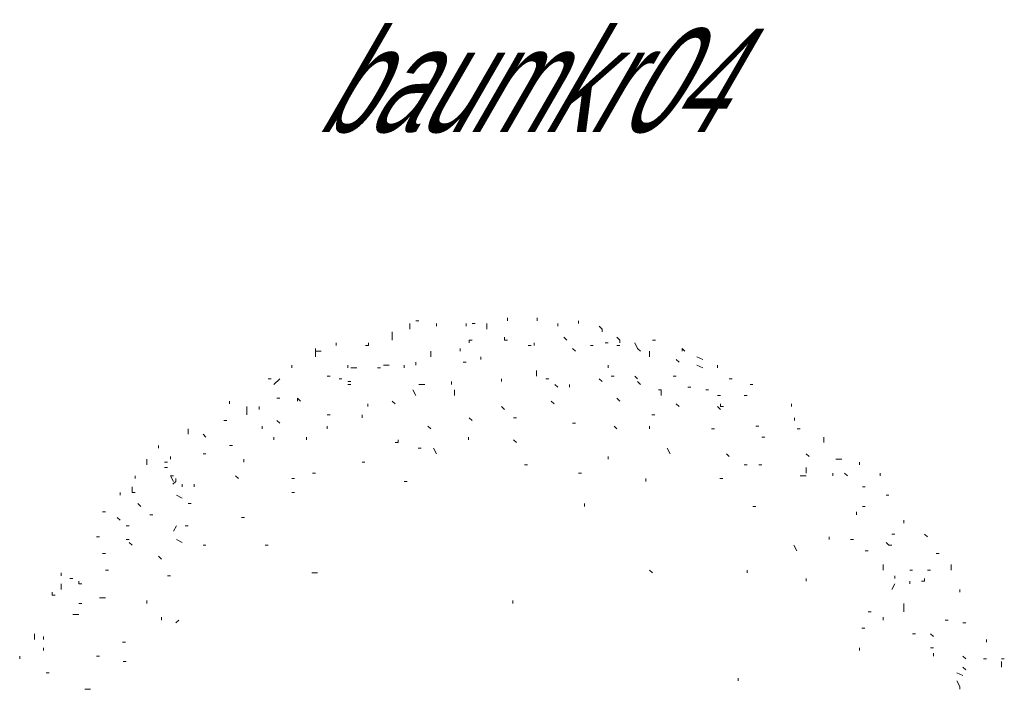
# Model space of a CAD drawing. Extents: x 12.9 to 34.2, y -51.7 to -4.
# Tile 71 of 75: x 29.3 to 32.7, y -10.1 to -7.8. Entities that reach past the tile are written whole.
import ezdxf
from ezdxf.enums import TextEntityAlignment as Align

# ---------------------------------------------------------------- set-up
doc = ezdxf.new("R2010")
doc.units = 0
doc.header["$MEASUREMENT"] = 0
doc.linetypes.add('AUSGEZOGEN', pattern=[0])
doc.layers.add('BLÄTTER', color=64, linetype='CONTINUOUS', lineweight=13)
doc.layers.add('FREIER_TEXT', color=7, linetype='AUSGEZOGEN')

msp = doc.modelspace()

# ---------------------------------------------------------------- linework, layer by layer
at = {"layer": 'BLÄTTER'}
for p, q in [((30.66195, -8.8125), (30.67195, -8.8125)), ((30.9718, -8.80315), (30.9718, -8.8125)), ((31.07175, -8.80315), (31.07175, -8.8125)), ((31.2117, -8.8125), (31.2117, -8.8219)), ((30.582, -8.85), (30.582, -8.86875)), ((30.642, -8.8219), (30.642, -8.83125)), ((30.642, -8.83125), (30.642, -8.84065)), ((30.73195, -8.8219), (30.73195, -8.83125)), ((30.8319, -8.8219), (30.8319, -8.83125)), ((30.85185, -8.8219), (30.86185, -8.8219)), ((30.90185, -8.8219), (30.90185, -8.83125)), ((30.90185, -8.83125), (30.90185, -8.84065)), ((31.14175, -8.8219), (31.14175, -8.83125)), ((31.28165, -8.83125), (31.29165, -8.84065)), ((31.29165, -8.84065), (31.29165, -8.85)), ((30.582, -8.86875), (30.582, -8.8781)), ((30.8419, -8.8875), (30.8419, -8.8781)), ((30.8419, -8.8781), (30.85185, -8.8781)), ((30.9618, -8.86875), (30.9618, -8.8781)), ((30.9618, -8.8781), (30.9718, -8.8781)), ((31.1617, -8.86875), (31.1717, -8.8781)), ((31.34165, -8.86875), (31.35165, -8.8781)), ((31.35165, -8.8781), (31.35165, -8.8875)), ((31.46155, -8.8781), (31.47155, -8.8781)), ((30.32215, -8.9062), (30.32215, -8.9156)), ((30.32215, -8.9156), (30.32215, -8.93435)), ((30.32215, -8.9156), (30.34215, -8.9156)), ((30.3921, -8.8875), (30.3921, -8.89685)), ((30.50205, -8.89685), (30.49205, -8.89685)), ((30.50205, -8.8875), (30.50205, -8.89685)), ((30.71195, -8.9156), (30.71195, -8.93435)), ((30.8119, -8.9062), (30.8119, -8.9156)), ((31.0418, -8.89685), (31.0518, -8.89685)), ((31.06175, -8.8875), (31.06175, -8.89685)), ((31.1917, -8.9062), (31.2017, -8.9156)), ((31.2517, -8.89685), (31.26165, -8.89685)), ((31.30165, -8.8875), (31.31165, -8.8875)), ((31.34165, -8.89685), (31.35165, -8.89685)), ((31.4016, -8.8875), (31.4116, -8.9062)), ((31.4116, -8.9062), (31.4216, -8.9156)), ((31.4516, -8.9156), (31.4516, -8.93435)), ((31.56155, -8.9156), (31.56155, -8.9062)), ((31.56155, -8.9062), (31.5715, -8.9156)), ((30.66195, -8.95305), (30.66195, -8.96245)), ((30.8219, -8.95305), (30.8319, -8.95305)), ((30.88185, -8.93435), (30.88185, -8.9437)), ((31.54155, -8.9437), (31.55155, -8.95305)), ((31.6115, -8.93435), (31.6315, -8.9437)), ((30.24215, -8.96245), (30.24215, -8.9718)), ((30.4321, -8.96245), (30.4321, -8.9718)), ((30.4421, -8.9718), (30.46205, -8.9718)), ((30.53205, -8.9718), (30.54205, -8.9718)), ((30.552, -8.96245), (30.572, -8.96245)), ((30.622, -8.96245), (30.622, -8.9718)), ((31.06955, -8.9812), (31.06955, -8.9999)), ((31.31165, -8.96245), (31.31165, -8.9718)), ((31.6115, -8.96245), (31.6315, -8.9718)), ((31.68145, -8.96245), (31.68145, -8.9718)), ((30.1622, -9.0093), (30.1722, -9.0093)), ((30.1822, -9.02805), (30.2022, -9.0093)), ((30.3621, -8.9999), (30.3721, -8.9999)), ((30.4021, -9.0093), (30.4121, -9.0093)), ((30.4321, -9.01865), (30.4421, -9.01865)), ((30.7819, -9.02805), (30.7819, -9.01865)), ((30.95185, -9.0093), (30.95185, -9.01865)), ((31.10175, -9.0093), (31.11175, -9.0093)), ((31.28165, -9.0093), (31.29165, -9.01865)), ((31.32165, -8.9999), (31.33165, -8.9999)), ((31.4016, -8.9999), (31.4116, -9.0093)), ((31.4116, -9.01865), (31.4216, -9.02805)), ((31.53155, -8.9999), (31.54155, -8.9999)), ((31.72145, -9.0093), (31.73145, -9.0093)), ((30.4321, -9.02805), (30.4421, -9.02805)), ((30.65195, -9.04675), (30.66195, -9.0655)), ((30.67195, -9.02805), (30.69195, -9.02805)), ((30.7919, -9.04675), (30.7919, -9.0655)), ((31.13175, -9.02805), (31.14175, -9.0374)), ((31.1817, -9.02805), (31.1817, -9.0374)), ((31.48155, -9.04675), (31.49155, -9.04675)), ((31.49155, -9.04675), (31.49155, -9.0655)), ((31.5815, -9.0374), (31.5915, -9.0374)), ((31.6415, -9.04675), (31.6515, -9.04675)), ((31.7914, -9.02805), (31.8014, -9.02805)), ((30.0323, -9.08425), (30.0323, -9.0936)), ((30.1922, -9.0749), (30.2022, -9.0749)), ((30.26215, -9.0749), (30.27215, -9.08425)), ((30.26215, -9.0749), (30.26215, -9.08425)), ((30.582, -9.08425), (30.592, -9.0936)), ((31.11955, -9.08425), (31.1295, -9.0936)), ((31.34165, -9.0749), (31.35165, -9.08425)), ((31.68145, -9.0655), (31.69145, -9.0655)), ((31.7714, -9.0655), (31.7814, -9.0655)), ((30.09005, -9.1311), (30.09005, -9.103)), ((30.13225, -9.103), (30.13225, -9.11235)), ((30.49985, -9.0936), (30.49985, -9.103)), ((30.95185, -9.103), (30.9618, -9.11235)), ((31.54155, -9.0936), (31.55155, -9.103)), ((31.68145, -9.103), (31.69145, -9.11235)), ((31.69145, -9.0936), (31.69145, -9.103)), ((31.69145, -9.103), (31.70145, -9.103)), ((31.93135, -9.0936), (31.93135, -9.103)), ((30.0123, -9.14985), (30.0223, -9.14985)), ((30.1922, -9.14985), (30.2022, -9.1592)), ((30.3621, -9.1311), (30.3721, -9.1311)), ((30.47985, -9.1311), (30.47985, -9.1405)), ((30.8419, -9.1405), (30.85185, -9.14985)), ((30.9918, -9.1405), (31.0018, -9.1405)), ((31.45935, -9.1311), (31.46935, -9.1311)), ((31.94135, -9.14985), (31.94135, -9.1405)), ((29.89235, -9.17795), (29.89235, -9.1967)), ((30.1422, -9.1686), (30.1422, -9.17795)), ((30.3621, -9.1686), (30.3621, -9.17795)), ((30.70195, -9.1686), (30.71195, -9.17795)), ((31.1917, -9.1592), (31.2017, -9.1592)), ((31.33165, -9.1686), (31.34165, -9.17795)), ((31.4516, -9.1686), (31.4516, -9.17795)), ((31.6615, -9.17795), (31.67145, -9.17795)), ((31.8114, -9.1686), (31.8214, -9.1686)), ((31.95135, -9.17795), (31.96135, -9.17795)), ((29.9423, -9.1967), (29.9523, -9.20605)), ((30.1822, -9.20605), (30.1822, -9.21545)), ((30.29215, -9.20605), (30.29215, -9.21545)), ((30.602, -9.2248), (30.602, -9.21545)), ((30.83965, -9.21545), (30.83965, -9.20605)), ((30.9918, -9.21545), (31.0018, -9.2248)), ((31.8314, -9.20605), (31.8414, -9.20605)), ((32.0413, -9.20605), (32.0413, -9.2248)), ((29.7924, -9.2342), (29.7924, -9.24355)), ((30.0323, -9.2342), (30.04225, -9.2342)), ((30.592, -9.2248), (30.602, -9.2248)), ((30.67975, -9.24355), (30.66975, -9.24355)), ((30.72195, -9.24355), (30.73195, -9.2623)), ((31.51155, -9.24355), (31.52155, -9.2623)), ((29.7524, -9.28105), (29.7524, -9.2904)), ((29.8324, -9.27165), (29.8324, -9.28105)), ((29.9423, -9.2623), (29.9523, -9.2623)), ((30.08005, -9.28105), (30.08005, -9.2904)), ((31.31165, -9.28105), (31.31165, -9.27165)), ((31.71145, -9.2623), (31.72145, -9.27165)), ((31.9813, -9.2623), (31.9913, -9.27165)), ((32.08125, -9.28105), (32.10125, -9.28105)), ((29.7524, -9.2904), (29.7524, -9.29975)), ((29.8124, -9.2904), (29.8224, -9.2904)), ((29.8124, -9.30915), (29.8224, -9.30915)), ((30.47985, -9.2904), (30.48985, -9.2904)), ((31.02955, -9.29975), (31.03955, -9.29975)), ((31.7714, -9.29975), (31.7814, -9.29975)), ((31.8214, -9.29975), (31.8314, -9.29975)), ((31.9813, -9.30915), (31.9813, -9.3279)), ((32.16125, -9.2904), (32.16125, -9.29975)), ((29.71245, -9.33725), (29.71245, -9.3466)), ((29.8324, -9.33725), (29.84235, -9.356)), ((29.8324, -9.33725), (29.84235, -9.33725)), ((29.85015, -9.356), (29.85015, -9.3466)), ((30.05225, -9.33725), (30.06225, -9.3466)), ((30.24215, -9.3466), (30.25215, -9.3466)), ((30.31215, -9.3279), (30.32215, -9.3279)), ((31.2117, -9.3279), (31.2217, -9.3279)), ((31.43935, -9.3466), (31.43935, -9.356)), ((31.69925, -9.3466), (31.68925, -9.3466)), ((31.96135, -9.33725), (31.9813, -9.33725)), ((32.07125, -9.3279), (32.07125, -9.33725)), ((32.11125, -9.3279), (32.12125, -9.33725)), ((32.2312, -9.3279), (32.2312, -9.33725)), ((29.70245, -9.37475), (29.70245, -9.39345)), ((29.84015, -9.36535), (29.85015, -9.356)), ((29.87235, -9.36535), (29.87235, -9.37475)), ((29.91235, -9.36535), (29.91235, -9.37475)), ((30.622, -9.356), (30.632, -9.356)), ((32.1712, -9.37475), (32.1812, -9.37475)), ((29.66245, -9.39345), (29.66245, -9.40285)), ((29.70245, -9.39345), (29.71245, -9.39345)), ((29.85235, -9.40285), (29.87235, -9.4122)), ((30.24215, -9.39345), (30.25215, -9.39345)), ((32.2512, -9.40285), (32.2612, -9.40285)), ((29.72245, -9.43095), (29.73245, -9.44035)), ((29.89235, -9.43095), (29.90235, -9.43095)), ((31.2317, -9.44035), (31.2317, -9.43095)), ((31.8014, -9.44035), (31.8114, -9.44035)), ((32.1712, -9.44035), (32.1812, -9.44035)), ((29.6025, -9.45905), (29.6125, -9.45905)), ((29.65245, -9.4778), (29.66245, -9.4872)), ((29.7624, -9.46845), (29.7724, -9.46845)), ((30.07225, -9.4778), (30.08225, -9.4778)), ((32.15125, -9.46845), (32.15125, -9.45905)), ((29.68245, -9.5059), (29.69245, -9.5059)), ((29.84235, -9.52465), (29.85235, -9.5059)), ((29.88235, -9.5059), (29.89235, -9.5059)), ((32.31115, -9.4872), (32.31115, -9.49655)), ((29.5825, -9.5434), (29.5925, -9.5434)), ((32.05905, -9.5434), (32.05905, -9.55275)), ((32.2712, -9.53405), (32.28115, -9.53405)), ((32.3811, -9.53405), (32.3911, -9.5434)), ((29.68245, -9.55275), (29.69245, -9.55275)), ((29.69245, -9.56215), (29.70245, -9.5715)), ((29.85235, -9.55275), (29.87235, -9.56215)), ((29.9423, -9.5715), (29.9523, -9.5715)), ((30.1522, -9.5715), (30.1622, -9.5715)), ((31.9491, -9.59025), (31.9391, -9.5715)), ((32.13125, -9.55275), (32.14125, -9.55275)), ((32.2512, -9.56215), (32.2612, -9.5715)), ((32.2612, -9.5715), (32.2712, -9.5715)), ((29.6025, -9.5996), (29.6125, -9.5996)), ((29.7924, -9.609), (29.8024, -9.61835)), ((32.1812, -9.59025), (32.1912, -9.59025)), ((32.4211, -9.5996), (32.4311, -9.5996)), ((32.2412, -9.6371), (32.2412, -9.65585)), ((32.4711, -9.6371), (32.4711, -9.65585)), ((29.46255, -9.6652), (29.46255, -9.6746)), ((29.49255, -9.68395), (29.50255, -9.68395)), ((29.6125, -9.65585), (29.6225, -9.65585)), ((29.8224, -9.6746), (29.8324, -9.6746)), ((30.3299, -9.6652), (30.30995, -9.6652)), ((31.4516, -9.65585), (31.46155, -9.6652)), ((31.7814, -9.65585), (31.7814, -9.6652)), ((31.9813, -9.68395), (31.9813, -9.6933)), ((32.28115, -9.6746), (32.28115, -9.68395)), ((32.33115, -9.65585), (32.34115, -9.65585)), ((32.3811, -9.68395), (32.3811, -9.6933)), ((32.3911, -9.65585), (32.4011, -9.65585)), ((29.46255, -9.7027), (29.46255, -9.72145)), ((29.52255, -9.6933), (29.52255, -9.7027)), ((29.52255, -9.7027), (29.5325, -9.7027)), ((32.2712, -9.72145), (32.28115, -9.7027)), ((32.33115, -9.6933), (32.33115, -9.7027)), ((32.37115, -9.6933), (32.3811, -9.6933)), ((29.43255, -9.7308), (29.43255, -9.7402)), ((29.43255, -9.7402), (29.44255, -9.7402)), ((29.5925, -9.74955), (29.6125, -9.74955)), ((32.50105, -9.72145), (32.50105, -9.7308)), ((29.52255, -9.7683), (29.5325, -9.7683)), ((29.7524, -9.7589), (29.7524, -9.7683)), ((30.9896, -9.7683), (30.9896, -9.7589)), ((32.31115, -9.7964), (32.31115, -9.7683)), ((29.50255, -9.80575), (29.52255, -9.80575)), ((29.8024, -9.81515), (29.8024, -9.8245)), ((32.1912, -9.7964), (32.2012, -9.7964)), ((32.2412, -9.81515), (32.2412, -9.8245)), ((29.85015, -9.8339), (29.86015, -9.8245)), ((32.4511, -9.8245), (32.4611, -9.8245)), ((32.51105, -9.8339), (32.52105, -9.8339)), ((29.3726, -9.87135), (29.3726, -9.88075)), ((29.3726, -9.88075), (29.3726, -9.8901)), ((29.4026, -9.88075), (29.4026, -9.8901)), ((32.179, -9.8526), (32.169, -9.8526)), ((32.34115, -9.87135), (32.35115, -9.87135)), ((32.4011, -9.87135), (32.4111, -9.88075)), ((29.4026, -9.9182), (29.4026, -9.9276)), ((29.67025, -9.89945), (29.68025, -9.89945)), ((32.16125, -9.9182), (32.16125, -9.9276)), ((32.4011, -9.9182), (32.4111, -9.9182)), ((32.591, -9.8901), (32.591, -9.89945)), ((29.32265, -9.9463), (29.32265, -9.9557)), ((29.5825, -9.9463), (29.5925, -9.9463)), ((32.4111, -9.9463), (32.4111, -9.93695)), ((32.51105, -9.9463), (32.52105, -9.9557)), ((29.67245, -9.96505), (29.68245, -9.96505)), ((32.51105, -9.9838), (32.52105, -9.99315)), ((32.581, -9.9557), (32.591, -9.9557)), ((32.641, -9.9557), (32.651, -9.9557)), ((32.641, -9.96505), (32.641, -9.9838)), ((29.4126, -10.00255), (29.4226, -10.00255)), ((32.49105, -10.00255), (32.51105, -10.0119)), ((31.75145, -10.0213), (31.75145, -10.03065)), ((32.49105, -10.03065), (32.50105, -10.0494)), ((32.50105, -10.05875), (32.50105, -10.0494)), ((29.5425, -10.05875), (29.5625, -10.05875))]:
    msp.add_line(p, q, dxfattribs=at)

# ---------------------------------------------------------------- texts
at = {"layer": 'FREIER_TEXT', "color": 5, "linetype": 'Continuous', "lineweight": 50, "oblique": 30, "width": 0.65}
msp.add_text('baumkr04', height=0.35, dxfattribs=at).set_placement((31, -8), align=Align.MIDDLE_CENTER)

doc.saveas('drawing.dxf')
